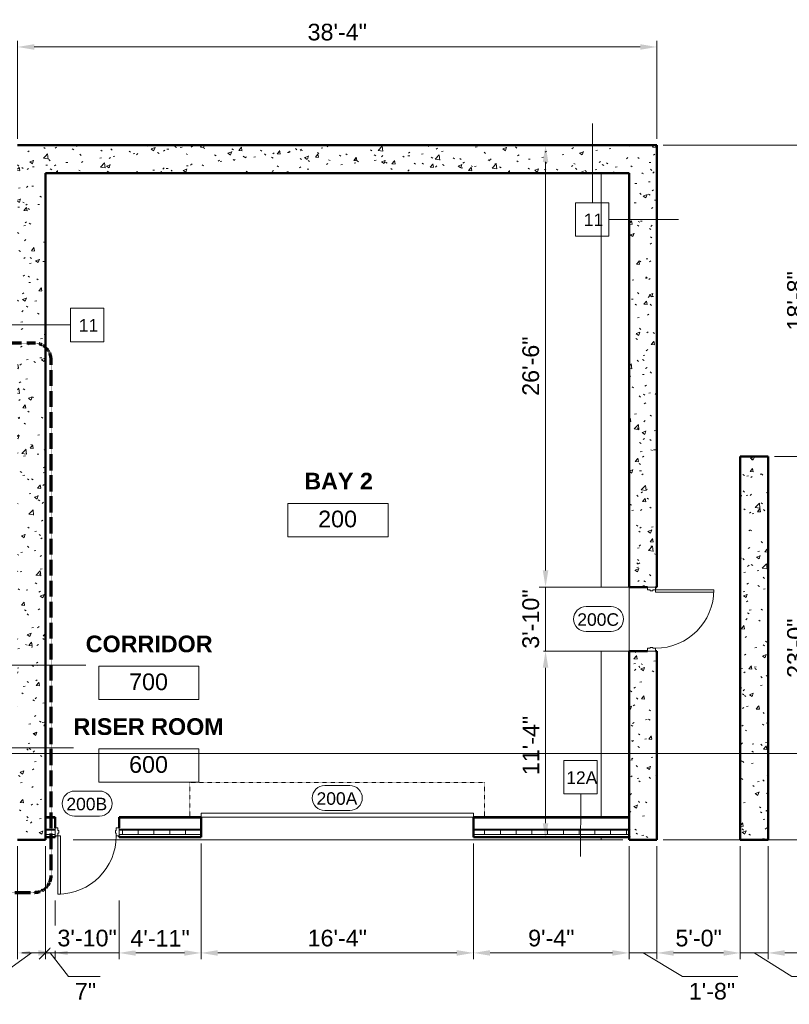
# Model space of a CAD drawing. Header units: inches. Extents: x -3505 to -389, y -427 to 2951.
# Tile 10 of 18: x -2510 to -1956, y 2149 to 2858. Entities that reach past the tile are written whole.
import ezdxf

# ---------------------------------------------------------------- set-up
doc = ezdxf.new("R2010")
doc.units = ezdxf.units.IN
doc.header["$MEASUREMENT"] = 0
doc.linetypes.add('Dash', pattern=[0.25, 0.125, -0.125])
doc.linetypes.add('Dash Dot 3_16_', pattern=[0.3125, 0.1875, -0.0625, 0, -0.0625])
for name, color, linetype, lineweight in [('A-ANNO-DIMS', 211, 'Continuous', 9), ('A-ANNO-SYMB', 150, 'Continuous', 9), ('A-AREA-IDEN', 2, 'Continuous', 9), ('A-DETL-MBND', 5, 'Continuous', 9), ('A-DOOR', 31, 'Continuous', 13), ('A-DOOR-FRAM', 31, 'Continuous', 20), ('A-DOOR-HDLN', 31, 'Dash', 13), ('A-DOOR-IDEN', 31, 'Continuous', 9), ('A-FLOR', 192, 'Continuous', 13), ('A-WALL', 113, 'Continuous', 13), ('A-WALL-IDEN', 211, 'Continuous', 9), ('A-WALL-PATT', 111, 'Continuous', 50), ('G-ANNO-SYMB', 111, 'Continuous', 9), ('L-SITE-WALL', 31, 'Continuous', 13)]:
    doc.layers.add(name, color=color, linetype=linetype, lineweight=lineweight)
doc.styles.add('Arial', font='arial.ttf', dxfattribs={"height": 7})
doc.styles.add('Arial_1', font='arial.ttf', dxfattribs={"height": 6})
doc.styles.add('Arial_B', font='arialbd.ttf', dxfattribs={"height": 0.125})
doc.dimstyles.new('Continuous_USACE', dxfattribs={"dimscale": 12, "dimtxt": 12, "dimasz": 1, "dimexe": 0.375, "dimexo": 0.375, "dimgap": 0.375, "dimtad": 4, "dimdec": 5, "dimrnd": 0.03125, "dimzin": 3, "dimdsep": 46, "dimlunit": 4, "dimtxsty": 'Arial', "dimcen": 0.09, "dimazin": 0, "dimtfac": 1, "dimtdec": 5, "dimtix": 1, "dimtmove": 1, "dimatfit": 3, "dimfxl": 1, "dimtvp": 1, "dimtfill": 1, "dimfrac": 2, "dimtolj": 1, "dimtzin": 0, "dimlwd": 20, "dimlwe": 20, "dimarcsym": 2})
doc.dimstyles.new('Continuous_USACE_1', dxfattribs={"dimscale": 12, "dimtxt": 12, "dimasz": 1, "dimexe": 0.375, "dimexo": 0.375, "dimgap": 0.375, "dimtad": 1, "dimdec": 5, "dimrnd": 0.03125, "dimzin": 3, "dimdsep": 46, "dimlunit": 4, "dimtxsty": 'Arial', "dimcen": 0.09, "dimazin": 0, "dimtfac": 1, "dimtdec": 5, "dimtix": 1, "dimtmove": 0, "dimatfit": 3, "dimfxl": 1, "dimtvp": 1, "dimtfill": 1, "dimfrac": 2, "dimtolj": 1, "dimtzin": 0, "dimlwd": 20, "dimlwe": 20, "dimarcsym": 2})
doc.dimstyles.new('Continuous_USACE_2', dxfattribs={"dimscale": 12, "dimtxt": 12, "dimasz": 0.75, "dimexe": 0.375, "dimexo": 0.375, "dimgap": 0.375, "dimtad": 4, "dimdec": 5, "dimrnd": 0.03125, "dimzin": 3, "dimdsep": 46, "dimlunit": 4, "dimtxsty": 'Arial', "dimblk2": 'OBLIQUE', "dimsah": 1, "dimcen": 0.09, "dimazin": 0, "dimtfac": 1, "dimtdec": 5, "dimtix": 1, "dimtmove": 1, "dimatfit": 3, "dimfxl": 1, "dimtvp": 1, "dimtfill": 1, "dimfrac": 2, "dimtolj": 1, "dimtzin": 0, "dimlwd": 20, "dimlwe": 20, "dimarcsym": 2})
doc.dimstyles.new('Continuous_USACE_3', dxfattribs={"dimscale": 12, "dimtxt": 12, "dimasz": 0.75, "dimexe": 0.375, "dimexo": 0.375, "dimgap": 0.375, "dimtad": 4, "dimdec": 5, "dimrnd": 0.03125, "dimzin": 3, "dimdsep": 46, "dimlunit": 4, "dimtxsty": 'Arial', "dimblk1": 'OBLIQUE', "dimsah": 1, "dimcen": 0.09, "dimazin": 0, "dimtfac": 1, "dimtdec": 5, "dimtix": 1, "dimtmove": 1, "dimatfit": 3, "dimfxl": 1, "dimtvp": 1, "dimtfill": 1, "dimfrac": 2, "dimtolj": 1, "dimtzin": 0, "dimlwd": 20, "dimlwe": 20, "dimarcsym": 2})
pattern_1 = [(50, (0, -9e-13), (27.5427, -2.40992), [2.88, -31.68]), (355, (0, -9e-13), (-5.32784, 28.88427), [2.304, -25.344]), (100.451, (2.295, -0.2), (22.21532, 26.47393), [2.448, -26.924]), (46.184, (0, 7.68), (40.98187, -6.35642), [4.32, -47.52]), (96.636, (3.415, 7.15), (35.89075, 37.4062), [3.671, -40.386]), (351.184, (0, 7.68), (35.89097, 37.4062), [3.456, -38.016]), (21, (3.84, 5.76), (22.92104, -15.46073), [2.88, -31.68]), (326, (3.84, 5.76), (9.34353, 27.84574), [2.304, -25.344]), (71.451, (5.75, 4.472), (32.26477, 12.38442), [2.448, -26.924]), (37.5, (0, -9e-13), (0.466855, 12.782707), [1.267, -23.77, 1.267, -24.461, -25.44]), (37.5, (0, -9e-13), (0.466855, 12.782707), [-50.765, 1.267, -24.173]), (7.5, (0, -9e-13), (10.10159, 15.14509), [1.267, -13.402, 1.267, -23.194, -9.696]), (7.5, (0, -9e-13), (10.10159, 15.14509), [-39.13, 1.267, -8.429]), (327.5, (-8.563, -9e-13), (20.49916, -0.86578), [1.267, -8.333, 1.267, -28.685, -39.744]), (327.5, (-8.563, -9e-13), (20.49916, -0.86578), [-39.552, 1.267, -38.477]), (317.5, (-12.403, -9e-13), (22.39478, 3.84429), [1.267, -11.213, 1.267, -18.624, -28.224]), (317.5, (-12.403, -9e-13), (22.39478, 3.84429), [-32.371, 1.267, -26.957])]

# ---------------------------------------------------------------- blocks, each defined once
blk = doc.blocks.new('Door-Overhead-Rolling - 196__ x 196__-386396-ARCHITECTURAL FLOOR PLAN')
at = {"layer": 'A-DOOR', "lineweight": 9}
for p, q in [((98, -7.1875), (-98, -7.1875)), ((-98, -7.1875), (-98, -10.1875)), ((-98, -10.1875), (98, -10.1875)), ((98, -10.1875), (98, -7.1875))]:
    blk.add_line(p, q, dxfattribs=at)
at = {"layer": 'A-DOOR-HDLN'}
for p, q in [((-106, -7.1875), (-106, -32.1875)), ((106, -7.1875), (106, -32.1875)), ((-106, -32.1875), (106, -32.1875))]:
    blk.add_line(p, q, dxfattribs=at)
blk = doc.blocks.new('Door-Passage-Single-Flush - 42_ x 84_-580516-ARCHITECTURAL FLOOR PLAN')
at = {"layer": 'A-DOOR', "lineweight": 20}
for p, q in [((21, 48.4375), (19.25, 48.4375)), ((19.25, 48.4375), (19.25, 6.4375)), ((21, 6.4375), (21, 48.4375)), ((19.25, 6.4375), (21, 6.4375))]:
    blk.add_line(p, q, dxfattribs=at)
at = {"layer": 'A-DOOR', "lineweight": 9}
blk.add_arc((21, 6.4375), 42, 90, 180, dxfattribs=at)
at = {"layer": 'A-DOOR-FRAM'}
for p, q in [((-21, 6.4375), (-23, 6.4375)), ((-23, 6.4375), (-23, 0.6875)), ((-23, 0.6875), (-21, 0.6875)), ((-21, 4.5), (-21, 6.4375)), ((-20.375, 4.5), (-21, 4.5)), ((-21, 0.6875), (-21, 2.625)), ((-21, 2.625), (-20.375, 2.625)), ((-20.375, 2.625), (-20.375, 4.5)), ((21, 4.5), (20.375, 4.5)), ((20.375, 4.5), (20.375, 2.625)), ((20.375, 2.625), (21, 2.625)), ((21, 6.4375), (21, 4.5)), ((23, 6.4375), (21, 6.4375)), ((21, 2.625), (21, 0.6875)), ((21, 0.6875), (23, 0.6875)), ((23, 0.6875), (23, 6.4375))]:
    blk.add_line(p, q, dxfattribs=at)
blk = doc.blocks.new('Door-Passage-Single-Flush - 42_ x 84_-580552-ARCHITECTURAL FLOOR PLAN')
at = {"layer": 'A-DOOR', "lineweight": 20}
for p, q in [((19.25, -9.25), (21, -9.25)), ((19.25, -51.25), (19.25, -9.25)), ((21, -9.25), (21, -51.25)), ((21, -51.25), (19.25, -51.25))]:
    blk.add_line(p, q, dxfattribs=at)
at = {"layer": 'A-DOOR', "lineweight": 9}
blk.add_arc((21, -9.25), 42, 180, 270, dxfattribs=at)
at = {"layer": 'A-DOOR-FRAM'}
for p, q in [((-23, -3.5), (-21, -3.5)), ((-23, -9.25), (-23, -3.5)), ((-21, -3.5), (-21, -5.4375)), ((-21, -5.4375), (-20.375, -5.4375)), ((-20.375, -5.4375), (-20.375, -7.3125)), ((20.375, -5.4375), (21, -5.4375)), ((20.375, -7.3125), (20.375, -5.4375)), ((21, -3.5), (23, -3.5)), ((21, -5.4375), (21, -3.5)), ((23, -3.5), (23, -9.25)), ((-21, -9.25), (-23, -9.25)), ((-21, -7.3125), (-21, -9.25)), ((-20.375, -7.3125), (-21, -7.3125)), ((21, -7.3125), (20.375, -7.3125)), ((21, -9.25), (21, -7.3125)), ((23, -9.25), (21, -9.25))]:
    blk.add_line(p, q, dxfattribs=at)
blk = doc.blocks.new('Room Tag - Room Tag-42828-ARCHITECTURAL FLOOR PLAN')
at = {"layer": 'A-AREA-IDEN'}
for p, q in [((-0.375, -0.0625), (-0.375, -0.3125)), ((-0.375, -0.0625), (0.375, -0.0625)), ((0.375, -0.0625), (0.375, -0.3125)), ((-0.375, -0.3125), (0.375, -0.3125))]:
    blk.add_line(p, q, dxfattribs=at)
blk = doc.blocks.new('_Oblique')
at = {"color": 0, "linetype": 'ByBlock', "lineweight": -2}
blk.add_line((-0.5, -0.5), (0.5, 0.5), dxfattribs=at)
blk = doc.blocks.new('*D91')
at = {"layer": 'A-ANNO-DIMS', "color": 0, "lineweight": 20, "transparency": 16777216}
for p, q in [((-2511.59, 2262.71), (-2511.59, 2181.42)), ((-2491.59, 2262.71), (-2491.59, 2181.42)), ((-2501.59, 2185.92), (-2525.43, 2168.87)), ((-2502.59, 2185.92), (-2491.59, 2185.92)), ((-2525.43, 2168.87), (-2565.2, 2168.87))]:
    blk.add_line(p, q, dxfattribs=at)
at = {"layer": 'A-ANNO-DIMS', "color": 0, "transparency": 16777216}
blk.add_solid([(-2502.59, 2187.42), (-2502.59, 2184.42), (-2511.59, 2185.92)], dxfattribs=at)
at = {"layer": 'A-ANNO-DIMS', "color": 0, "lineweight": 20, "transparency": 16777216, "xscale": 8.999999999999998, "yscale": 8.999999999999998, "zscale": 8.999999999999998}
blk.add_blockref('_Oblique', (-2491.59, 2185.92), dxfattribs=at)
at = {"layer": 'A-ANNO-DIMS', "color": 0, "lineweight": 20, "transparency": 16777216, "insert": (-2568.41, 2164.37), "char_height": 12, "width": 38.481, "attachment_point": 1, "line_spacing_factor": 0.941778, "style": 'Arial', "bg_fill": 3, "box_fill_scale": 1.25, "bg_fill_color": 256, "bg_fill_true_color": 13158600, "bg_fill_transparency": 0}
blk.add_mtext('\\A1;1\'-8"', dxfattribs=at)
blk = doc.blocks.new('*D92')
at = {"layer": 'A-ANNO-DIMS', "color": 0, "lineweight": 20, "transparency": 16777216}
for p, q in [((-2491.59, 2262.71), (-2491.59, 2181.42)), ((-2484.59, 2223.71), (-2484.59, 2181.42)), ((-2491.59, 2185.92), (-2500.59, 2185.92)), ((-2491.59, 2185.92), (-2484.59, 2185.92)), ((-2491.59, 2185.92), (-2484.59, 2185.92)), ((-2488.09, 2185.92), (-2474.86, 2168.87)), ((-2475.59, 2185.92), (-2466.59, 2185.92)), ((-2474.86, 2168.87), (-2452.16, 2168.87))]:
    blk.add_line(p, q, dxfattribs=at)
at = {"layer": 'A-ANNO-DIMS', "color": 0, "transparency": 16777216}
blk.add_solid([(-2475.59, 2187.42), (-2475.59, 2184.42), (-2484.59, 2185.92)], dxfattribs=at)
at = {"layer": 'A-ANNO-DIMS', "color": 0, "lineweight": 20, "transparency": 16777216, "xscale": 8.999999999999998, "yscale": 8.999999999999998, "zscale": 8.999999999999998}
blk.add_blockref('_Oblique', (-2491.59, 2185.92), dxfattribs=at)
at = {"layer": 'A-ANNO-DIMS', "color": 0, "lineweight": 20, "transparency": 16777216, "insert": (-2470.36, 2164.37), "char_height": 12, "width": 13.7311, "attachment_point": 1, "line_spacing_factor": 0.941778, "style": 'Arial', "bg_fill": 3, "box_fill_scale": 1.25, "bg_fill_color": 256, "bg_fill_true_color": 13158600, "bg_fill_transparency": 0}
blk.add_mtext('\\A1;7"', dxfattribs=at)
blk = doc.blocks.new('*D93')
at = {"layer": 'A-ANNO-DIMS', "color": 0, "lineweight": 20, "transparency": 16777216}
for p, q in [((-2484.59, 2223.71), (-2484.59, 2181.42)), ((-2438.59, 2223.71), (-2438.59, 2181.42)), ((-2496.59, 2185.92), (-2508.59, 2185.92)), ((-2484.59, 2185.92), (-2438.59, 2185.92)), ((-2426.59, 2185.92), (-2414.59, 2185.92))]:
    blk.add_line(p, q, dxfattribs=at)
at = {"layer": 'A-ANNO-DIMS', "color": 0, "transparency": 16777216}
for points in [[(-2496.59, 2187.92), (-2496.59, 2183.92), (-2484.59, 2185.92)], [(-2426.59, 2187.92), (-2426.59, 2183.92), (-2438.59, 2185.92)]]:
    blk.add_solid(points, dxfattribs=at)
at = {"layer": 'A-ANNO-DIMS', "color": 0, "lineweight": 20, "transparency": 16777216, "insert": (-2461.59, 2196.55), "char_height": 12, "width": 46.7875, "attachment_point": 5, "style": 'Arial', "bg_fill": 3, "box_fill_scale": 1.25, "bg_fill_color": 256, "bg_fill_true_color": 13158600, "bg_fill_transparency": 0}
blk.add_mtext('\\A1;3\'-10"', dxfattribs=at)
blk = doc.blocks.new('*D94')
at = {"layer": 'A-ANNO-DIMS', "color": 0, "lineweight": 20, "transparency": 16777216}
for p, q in [((-2379.59, 2264.71), (-2379.59, 2181.42)), ((-2438.59, 2223.71), (-2438.59, 2181.42)), ((-2426.59, 2185.92), (-2391.59, 2185.92))]:
    blk.add_line(p, q, dxfattribs=at)
at = {"layer": 'A-ANNO-DIMS', "color": 0, "transparency": 16777216}
for points in [[(-2426.59, 2187.92), (-2426.59, 2183.92), (-2438.59, 2185.92)], [(-2391.59, 2187.92), (-2391.59, 2183.92), (-2379.59, 2185.92)]]:
    blk.add_solid(points, dxfattribs=at)
at = {"layer": 'A-ANNO-DIMS', "color": 0, "lineweight": 20, "transparency": 16777216, "insert": (-2409.09, 2196.45), "char_height": 12, "width": 46.7875, "attachment_point": 5, "style": 'Arial', "bg_fill": 3, "box_fill_scale": 1.25, "bg_fill_color": 256, "bg_fill_true_color": 13158600, "bg_fill_transparency": 0}
blk.add_mtext('\\A1;4\'-11"', dxfattribs=at)
blk = doc.blocks.new('*D95')
at = {"layer": 'A-ANNO-DIMS', "color": 0, "lineweight": 20, "transparency": 16777216}
for p, q in [((-2379.59, 2264.71), (-2379.59, 2181.42)), ((-2183.59, 2264.71), (-2183.59, 2181.42)), ((-2367.59, 2185.92), (-2195.59, 2185.92))]:
    blk.add_line(p, q, dxfattribs=at)
at = {"layer": 'A-ANNO-DIMS', "color": 0, "transparency": 16777216}
for points in [[(-2367.59, 2187.92), (-2367.59, 2183.92), (-2379.59, 2185.92)], [(-2195.59, 2187.92), (-2195.59, 2183.92), (-2183.59, 2185.92)]]:
    blk.add_solid(points, dxfattribs=at)
at = {"layer": 'A-ANNO-DIMS', "color": 0, "lineweight": 20, "transparency": 16777216, "insert": (-2281.59, 2196.55), "char_height": 12, "width": 46.7875, "attachment_point": 5, "style": 'Arial', "bg_fill": 3, "box_fill_scale": 1.25, "bg_fill_color": 256, "bg_fill_true_color": 13158600, "bg_fill_transparency": 0}
blk.add_mtext('\\A1;16\'-4"', dxfattribs=at)
blk = doc.blocks.new('*D96')
at = {"layer": 'A-ANNO-DIMS', "color": 0, "lineweight": 20, "transparency": 16777216}
for p, q in [((-2183.59, 2264.71), (-2183.59, 2181.42)), ((-2071.59, 2262.71), (-2071.59, 2181.42)), ((-2171.59, 2185.92), (-2083.59, 2185.92))]:
    blk.add_line(p, q, dxfattribs=at)
at = {"layer": 'A-ANNO-DIMS', "color": 0, "transparency": 16777216}
for points in [[(-2171.59, 2187.92), (-2171.59, 2183.92), (-2183.59, 2185.92)], [(-2083.59, 2187.92), (-2083.59, 2183.92), (-2071.59, 2185.92)]]:
    blk.add_solid(points, dxfattribs=at)
at = {"layer": 'A-ANNO-DIMS', "color": 0, "lineweight": 20, "transparency": 16777216, "insert": (-2127.59, 2196.55), "char_height": 12, "width": 38.481, "attachment_point": 5, "style": 'Arial', "bg_fill": 3, "box_fill_scale": 1.25, "bg_fill_color": 256, "bg_fill_true_color": 13158600, "bg_fill_transparency": 0}
blk.add_mtext('\\A1;9\'-4"', dxfattribs=at)
blk = doc.blocks.new('*D97')
at = {"layer": 'A-ANNO-DIMS', "color": 0, "lineweight": 20, "transparency": 16777216}
for p, q in [((-2071.59, 2262.71), (-2071.59, 2181.42)), ((-2051.59, 2262.71), (-2051.59, 2181.42)), ((-2083.59, 2185.92), (-2095.59, 2185.92)), ((-2071.59, 2185.92), (-2051.59, 2185.92)), ((-2071.59, 2185.92), (-2051.59, 2185.92)), ((-2061.59, 2185.92), (-2033.18, 2168.87)), ((-2039.59, 2185.92), (-2027.59, 2185.92)), ((-2033.18, 2168.87), (-1993.41, 2168.87))]:
    blk.add_line(p, q, dxfattribs=at)
at = {"layer": 'A-ANNO-DIMS', "color": 0, "transparency": 16777216}
for points in [[(-2083.59, 2187.92), (-2083.59, 2183.92), (-2071.59, 2185.92)], [(-2039.59, 2187.92), (-2039.59, 2183.92), (-2051.59, 2185.92)]]:
    blk.add_solid(points, dxfattribs=at)
at = {"layer": 'A-ANNO-DIMS', "color": 0, "lineweight": 20, "transparency": 16777216, "insert": (-2028.68, 2164.37), "char_height": 12, "width": 38.481, "attachment_point": 1, "line_spacing_factor": 0.941778, "style": 'Arial', "bg_fill": 3, "box_fill_scale": 1.25, "bg_fill_color": 256, "bg_fill_true_color": 13158600, "bg_fill_transparency": 0}
blk.add_mtext('\\A1;1\'-8"', dxfattribs=at)
blk = doc.blocks.new('*D98')
at = {"layer": 'A-ANNO-DIMS', "color": 0, "lineweight": 20, "transparency": 16777216}
for p, q in [((-2051.59, 2262.71), (-2051.59, 2181.42)), ((-1991.59, 2262.71), (-1991.59, 2181.42)), ((-2039.59, 2185.92), (-2003.59, 2185.92))]:
    blk.add_line(p, q, dxfattribs=at)
at = {"layer": 'A-ANNO-DIMS', "color": 0, "transparency": 16777216}
for points in [[(-2039.59, 2187.92), (-2039.59, 2183.92), (-2051.59, 2185.92)], [(-2003.59, 2187.92), (-2003.59, 2183.92), (-1991.59, 2185.92)]]:
    blk.add_solid(points, dxfattribs=at)
at = {"layer": 'A-ANNO-DIMS', "color": 0, "lineweight": 20, "transparency": 16777216, "insert": (-2021.59, 2196.55), "char_height": 12, "width": 38.481, "attachment_point": 5, "style": 'Arial', "bg_fill": 3, "box_fill_scale": 1.25, "bg_fill_color": 256, "bg_fill_true_color": 13158600, "bg_fill_transparency": 0}
blk.add_mtext('\\A1;5\'-0"', dxfattribs=at)
blk = doc.blocks.new('*D99')
at = {"layer": 'A-ANNO-DIMS', "color": 0, "lineweight": 20, "transparency": 16777216}
for p, q in [((-1991.59, 2262.71), (-1991.59, 2181.42)), ((-1971.59, 2262.71), (-1971.59, 2181.42)), ((-2003.59, 2185.92), (-2015.59, 2185.92)), ((-1991.59, 2185.92), (-1971.59, 2185.92)), ((-1991.59, 2185.92), (-1971.59, 2185.92)), ((-1981.59, 2185.92), (-1954.53, 2168.87)), ((-1959.59, 2185.92), (-1947.59, 2185.92)), ((-1954.53, 2168.87), (-1914.76, 2168.87))]:
    blk.add_line(p, q, dxfattribs=at)
at = {"layer": 'A-ANNO-DIMS', "color": 0, "transparency": 16777216}
for points in [[(-2003.59, 2187.92), (-2003.59, 2183.92), (-1991.59, 2185.92)], [(-1959.59, 2187.92), (-1959.59, 2183.92), (-1971.59, 2185.92)]]:
    blk.add_solid(points, dxfattribs=at)
at = {"layer": 'A-ANNO-DIMS', "color": 0, "lineweight": 20, "transparency": 16777216, "insert": (-1950.03, 2164.37), "char_height": 12, "width": 38.481, "attachment_point": 1, "line_spacing_factor": 0.941778, "style": 'Arial', "bg_fill": 3, "box_fill_scale": 1.25, "bg_fill_color": 256, "bg_fill_true_color": 13158600, "bg_fill_transparency": 0}
blk.add_mtext('\\A1;1\'-8"', dxfattribs=at)
blk = doc.blocks.new('*D107')
at = {"layer": 'A-ANNO-DIMS', "color": 0, "lineweight": 20, "transparency": 16777216}
for p, q in [((-2511.59, 2771.71), (-2511.59, 2842.42)), ((-2051.59, 2771.71), (-2051.59, 2842.42)), ((-2499.59, 2837.92), (-2063.59, 2837.92))]:
    blk.add_line(p, q, dxfattribs=at)
at = {"layer": 'A-ANNO-DIMS', "color": 0, "transparency": 16777216}
for points in [[(-2499.59, 2839.92), (-2499.59, 2835.92), (-2511.59, 2837.92)], [(-2063.59, 2839.92), (-2063.59, 2835.92), (-2051.59, 2837.92)]]:
    blk.add_solid(points, dxfattribs=at)
at = {"layer": 'A-ANNO-DIMS', "color": 0, "lineweight": 20, "transparency": 16777216, "insert": (-2281.59, 2848.55), "char_height": 12, "width": 46.7875, "attachment_point": 5, "style": 'Arial', "bg_fill": 3, "box_fill_scale": 1.25, "bg_fill_color": 256, "bg_fill_true_color": 13158600, "bg_fill_transparency": 0}
blk.add_mtext('\\A1;38\'-4"', dxfattribs=at)
blk = doc.blocks.new('*D112')
at = {"layer": 'A-ANNO-DIMS', "color": 0, "lineweight": 20, "transparency": 16777216}
for p, q in [((-2076.59, 2403.21), (-2136.22, 2403.21)), ((-2131.72, 2279.21), (-2131.72, 2391.21)), ((-2076.09, 2267.21), (-2136.22, 2267.21))]:
    blk.add_line(p, q, dxfattribs=at)
at = {"layer": 'A-ANNO-DIMS', "color": 0, "transparency": 16777216}
for points in [[(-2133.72, 2391.21), (-2129.72, 2391.21), (-2131.72, 2403.21)], [(-2133.72, 2279.21), (-2129.72, 2279.21), (-2131.72, 2267.21)]]:
    blk.add_solid(points, dxfattribs=at)
at = {"layer": 'A-ANNO-DIMS', "color": 0, "lineweight": 20, "transparency": 16777216, "insert": (-2142.25, 2335.21), "char_height": 12, "width": 46.7875, "attachment_point": 5, "rotation": 90, "style": 'Arial', "bg_fill": 3, "box_fill_scale": 1.25, "bg_fill_color": 256, "bg_fill_true_color": 13158600, "bg_fill_transparency": 0}
blk.add_mtext('\\A1;11\'-4"', dxfattribs=at)
blk = doc.blocks.new('*D113')
at = {"layer": 'A-ANNO-DIMS', "color": 0, "lineweight": 20, "transparency": 16777216}
for p, q in [((-2131.72, 2461.21), (-2131.72, 2473.21)), ((-2076.59, 2449.21), (-2136.22, 2449.21)), ((-2131.72, 2403.21), (-2131.72, 2449.21)), ((-2076.59, 2403.21), (-2136.22, 2403.21)), ((-2131.72, 2391.21), (-2131.72, 2379.21))]:
    blk.add_line(p, q, dxfattribs=at)
at = {"layer": 'A-ANNO-DIMS', "color": 0, "transparency": 16777216}
for points in [[(-2133.72, 2461.21), (-2129.72, 2461.21), (-2131.72, 2449.21)], [(-2133.72, 2391.21), (-2129.72, 2391.21), (-2131.72, 2403.21)]]:
    blk.add_solid(points, dxfattribs=at)
at = {"layer": 'A-ANNO-DIMS', "color": 0, "lineweight": 20, "transparency": 16777216, "insert": (-2142.35, 2426.21), "char_height": 12, "width": 46.7875, "attachment_point": 5, "rotation": 90, "style": 'Arial', "bg_fill": 3, "box_fill_scale": 1.25, "bg_fill_color": 256, "bg_fill_true_color": 13158600, "bg_fill_transparency": 0}
blk.add_mtext('\\A1;3\'-10"', dxfattribs=at)
blk = doc.blocks.new('*D114')
at = {"layer": 'A-ANNO-DIMS', "color": 0, "lineweight": 20, "transparency": 16777216}
for p, q in [((-2135.71, 2767.21), (-2127.22, 2767.21)), ((-2131.72, 2461.21), (-2131.72, 2755.21)), ((-2076.59, 2449.21), (-2136.22, 2449.21))]:
    blk.add_line(p, q, dxfattribs=at)
at = {"layer": 'A-ANNO-DIMS', "color": 0, "transparency": 16777216}
for points in [[(-2133.72, 2755.21), (-2129.72, 2755.21), (-2131.72, 2767.21)], [(-2133.72, 2461.21), (-2129.72, 2461.21), (-2131.72, 2449.21)]]:
    blk.add_solid(points, dxfattribs=at)
at = {"layer": 'A-ANNO-DIMS', "color": 0, "lineweight": 20, "transparency": 16777216, "insert": (-2142.35, 2608.21), "char_height": 12, "width": 46.7875, "attachment_point": 5, "rotation": 90, "style": 'Arial', "bg_fill": 3, "box_fill_scale": 1.25, "bg_fill_color": 256, "bg_fill_true_color": 13158600, "bg_fill_transparency": 0}
blk.add_mtext('\\A1;26\'-6"', dxfattribs=at)
blk = doc.blocks.new('*D115')
at = {"layer": 'A-ANNO-DIMS', "color": 0, "lineweight": 20, "transparency": 16777216}
for p, q in [((-2047.09, 2767.21), (-1907.45, 2767.21)), ((-1911.95, 2279.21), (-1911.95, 2755.21)), ((-2047.09, 2267.21), (-1907.45, 2267.21))]:
    blk.add_line(p, q, dxfattribs=at)
at = {"layer": 'A-ANNO-DIMS', "color": 0, "transparency": 16777216}
for points in [[(-1913.95, 2755.21), (-1909.95, 2755.21), (-1911.95, 2767.21)], [(-1913.95, 2279.21), (-1909.95, 2279.21), (-1911.95, 2267.21)]]:
    blk.add_solid(points, dxfattribs=at)
at = {"layer": 'A-ANNO-DIMS', "color": 0, "lineweight": 20, "transparency": 16777216, "insert": (-1922.58, 2517.21), "char_height": 12, "width": 46.7875, "attachment_point": 5, "rotation": 90, "style": 'Arial', "bg_fill": 3, "box_fill_scale": 1.25, "bg_fill_color": 256, "bg_fill_true_color": 13158600, "bg_fill_transparency": 0}
blk.add_mtext('\\A1;41\'-8"', dxfattribs=at)
blk = doc.blocks.new('Door Tag - Door Tag-4658-ARCHITECTURAL FLOOR PLAN')
at = {"layer": 'A-DOOR-IDEN'}
for p, q in [((-0.09375, 0.09375), (0.09375, 0.09375)), ((-0.09375, -0.09375), (0.09375, -0.09375))]:
    blk.add_line(p, q, dxfattribs=at)
for centre, start, end in [((-0.09375, 0), 90, 270), ((0.09375, 0), 270, 90)]:
    blk.add_arc(centre, 0.09375, start, end, dxfattribs=at)
blk = doc.blocks.new('*D118')
at = {"layer": 'A-ANNO-DIMS', "color": 0, "lineweight": 20, "transparency": 16777216}
for p, q in [((-1967.09, 2543.21), (-1936.7, 2543.21)), ((-1941.2, 2279.21), (-1941.2, 2531.21)), ((-1967.09, 2267.21), (-1936.7, 2267.21))]:
    blk.add_line(p, q, dxfattribs=at)
at = {"layer": 'A-ANNO-DIMS', "color": 0, "transparency": 16777216}
for points in [[(-1943.2, 2531.21), (-1939.2, 2531.21), (-1941.2, 2543.21)], [(-1943.2, 2279.21), (-1939.2, 2279.21), (-1941.2, 2267.21)]]:
    blk.add_solid(points, dxfattribs=at)
at = {"layer": 'A-ANNO-DIMS', "color": 0, "lineweight": 20, "transparency": 16777216, "insert": (-1951.83, 2405.21), "char_height": 12, "width": 46.7875, "attachment_point": 5, "rotation": 90, "style": 'Arial', "bg_fill": 3, "box_fill_scale": 1.25, "bg_fill_color": 256, "bg_fill_true_color": 13158600, "bg_fill_transparency": 0}
blk.add_mtext('\\A1;23\'-0"', dxfattribs=at)
blk = doc.blocks.new('*D119')
at = {"layer": 'A-ANNO-DIMS', "color": 0, "lineweight": 20, "transparency": 16777216}
for p, q in [((-2047.09, 2767.21), (-1936.7, 2767.21)), ((-1941.2, 2555.21), (-1941.2, 2755.21)), ((-1967.09, 2543.21), (-1936.7, 2543.21))]:
    blk.add_line(p, q, dxfattribs=at)
at = {"layer": 'A-ANNO-DIMS', "color": 0, "transparency": 16777216}
for points in [[(-1943.2, 2755.21), (-1939.2, 2755.21), (-1941.2, 2767.21)], [(-1943.2, 2555.21), (-1939.2, 2555.21), (-1941.2, 2543.21)]]:
    blk.add_solid(points, dxfattribs=at)
at = {"layer": 'A-ANNO-DIMS', "color": 0, "lineweight": 20, "transparency": 16777216, "insert": (-1951.82, 2655.21), "char_height": 12, "width": 46.7875, "attachment_point": 5, "rotation": 90, "style": 'Arial', "bg_fill": 3, "box_fill_scale": 1.25, "bg_fill_color": 256, "bg_fill_true_color": 13158600, "bg_fill_transparency": 0}
blk.add_mtext('\\A1;18\'-8"', dxfattribs=at)
blk = doc.blocks.new('Wall Tag - Square_NCS - 1_2_-403452-ARCHITECTURAL FLOOR PLAN')
at = {"layer": 'A-WALL-IDEN'}
for p, q in [((0.1133, 0.125), (-0.1367, 0.125)), ((-0.1367, 0.125), (-0.1367, -0.125)), ((0.1133, -0.125), (0.1133, 0.125)), ((-0.1367, -0.125), (0.1133, -0.125))]:
    blk.add_line(p, q, dxfattribs=at)

msp = doc.modelspace()

# ---------------------------------------------------------------- hatches: boundary and pattern name
at = {"layer": 'A-WALL-PATT', "lineweight": 9}
h = msp.add_hatch(dxfattribs=at)
h.set_pattern_fill('FP1_1', color=256, style=0, pattern_type=2)
h.set_pattern_definition(pattern_1)
h.paths.add_polyline_path([(-2511.592605, 2267.21331), (-2491.592605, 2267.21331), (-2491.592605, 2767.21331), (-2511.592605, 2767.21331), (-2511.592605, 2289.58436)])
h = msp.add_hatch(dxfattribs=at)
h.set_pattern_fill('FP1_1', color=256, style=0, pattern_type=2)
h.set_pattern_definition(pattern_1)
h.paths.add_polyline_path([(-2071.592605, 2747.21331), (-2051.592605, 2747.21331), (-2051.592605, 2767.21331), (-2491.592605, 2767.21331), (-2491.592605, 2747.21331), (-2344.260357, 2747.21331)])
h = msp.add_hatch(dxfattribs=at)
h.set_pattern_fill('FP1_1', color=256, style=0, pattern_type=2)
h.set_pattern_definition(pattern_1)
h.paths.add_polyline_path([(-2051.592605, 2267.21331), (-2051.592605, 2403.21331), (-2071.592605, 2403.21331), (-2071.592605, 2267.21331), (-2052.592605, 2267.21331)])
h.paths.add_polyline_path([(-2056.405105, 2449.21331), (-2051.592605, 2449.21331), (-2051.592605, 2747.21331), (-2071.592605, 2747.21331), (-2071.592605, 2449.21331), (-2058.342605, 2449.21331)])
h = msp.add_hatch(dxfattribs=at)
h.set_pattern_fill('FP1_1', color=256, style=0, pattern_type=2)
h.set_pattern_definition(pattern_1)
h.paths.add_polyline_path([(-1971.592605, 2267.21331), (-1971.592605, 2543.21331), (-1991.592605, 2543.21331), (-1991.592605, 2267.21331)])
h = msp.add_hatch(dxfattribs=at)
h.set_pattern_fill('FP1_3', color=256, style=0, pattern_type=2)
h.set_pattern_definition([(0, (0, -9e-13), (0, 11.331), []), (90, (0, -9e-13), (-11.331, 7e-16), [])])
h.paths.add_polyline_path([(-2438.592605, 2271.21331), (-2379.592605, 2271.21331), (-2379.592605, 2274.21331), (-2438.592605, 2274.21331), (-2438.592605, 2272.15081)])
h.paths.add_polyline_path([(-2491.592605, 2271.21331), (-2484.592605, 2271.21331), (-2484.592605, 2274.21331), (-2491.592605, 2274.21331), (-2491.592605, 2272.15081)])
h.paths.add_polyline_path([(-2071.592605, 2271.21331), (-2071.592605, 2274.21331), (-2183.592605, 2274.21331), (-2183.592605, 2271.21331)])

# ---------------------------------------------------------------- linework, layer by layer
at = {"layer": 'A-ANNO-SYMB', "linetype": 'Dash Dot 3_16_', "lineweight": 70}
msp.add_line((-2499.470484, 2624.785222), (-2832.483295, 2624.785222), dxfattribs=at)
msp.add_arc((-2499.470484, 2612.785222), 12, 0, 90, dxfattribs=at)
at = {"layer": 'A-AREA-IDEN'}
for p, q in [((-2651.904869, 2393.02559), (-2462.599602, 2393.02559)), ((-2559.304636, 2333.540752), (-2471.349208, 2333.540752))]:
    msp.add_line(p, q, dxfattribs=at)
at = {"layer": 'A-DETL-MBND'}
msp.add_line((-2097.974001, 2725.850362), (-2097.974001, 2782.850362), dxfattribs=at)
at = {"layer": 'A-FLOR'}
for p, q in [((-2091.592605, 2449.21331), (-2091.592605, 2747.21331)), ((-2071.592605, 2449.21331), (-2091.592605, 2449.21331)), ((-2071.592605, 2403.21331), (-2071.592605, 2449.21331)), ((-2091.592605, 2283.58831), (-2091.592605, 2403.21331)), ((-2091.592605, 2403.21331), (-2071.592605, 2403.21331)), ((-2091.592605, 2267.21331), (-2091.592605, 2269.21331)), ((-2471.592605, 2267.21331), (-2091.592605, 2267.21331))]:
    msp.add_line(p, q, dxfattribs=at)
at = {"layer": 'A-WALL', "lineweight": 50}
for p, q in [((-2484.592605, 2283.58831), (-2491.592605, 2283.58831)), ((-2484.592605, 2275.96331), (-2484.592605, 2283.58831)), ((-2379.592605, 2283.58831), (-2438.592605, 2283.58831)), ((-2438.592605, 2283.58831), (-2438.592605, 2275.96331)), ((-2379.592605, 2269.21331), (-2379.592605, 2283.58831)), ((-2071.592605, 2283.58831), (-2183.592605, 2283.58831)), ((-2183.592605, 2283.58831), (-2183.592605, 2269.21331)), ((-2491.592605, 2269.21331), (-2484.592605, 2269.21331)), ((-2484.592605, 2269.21331), (-2484.592605, 2270.21331)), ((-2438.592605, 2270.21331), (-2438.592605, 2269.21331)), ((-2438.592605, 2269.21331), (-2379.592605, 2269.21331)), ((-2183.592605, 2269.21331), (-2071.592605, 2269.21331))]:
    msp.add_line(p, q, dxfattribs=at)
at = {"layer": 'A-WALL'}
for p, q in [((-2491.592605, 2282.96331), (-2484.592605, 2282.96331)), ((-2438.592605, 2282.96331), (-2379.592605, 2282.96331)), ((-2183.592605, 2282.96331), (-2071.592605, 2282.96331)), ((-2491.592605, 2274.96331), (-2484.592605, 2274.96331)), ((-2438.592605, 2274.96331), (-2379.592605, 2274.96331)), ((-2183.592605, 2274.96331), (-2071.592605, 2274.96331)), ((-2491.592605, 2274.21331), (-2484.592605, 2274.21331)), ((-2491.592605, 2271.21331), (-2484.592605, 2271.21331)), ((-2438.592605, 2274.21331), (-2379.592605, 2274.21331)), ((-2438.592605, 2271.21331), (-2379.592605, 2271.21331)), ((-2183.592605, 2274.21331), (-2071.592605, 2274.21331)), ((-2183.592605, 2271.21331), (-2071.592605, 2271.21331))]:
    msp.add_line(p, q, dxfattribs=at)
at = {"layer": 'A-WALL-IDEN'}
msp.add_line((-2529.734922, 2637.834777), (-2473.546799, 2637.834777), dxfattribs=at)
at = {"layer": 'L-SITE-WALL', "lineweight": 50}
for p, q in [((-2051.592605, 2767.21331), (-2511.592605, 2767.21331)), ((-2051.592605, 2449.21331), (-2051.592605, 2767.21331)), ((-2491.592605, 2267.21331), (-2491.592605, 2747.21331)), ((-2491.592605, 2747.21331), (-2071.592605, 2747.21331)), ((-2071.592605, 2747.21331), (-2071.592605, 2449.21331)), ((-1971.592605, 2543.21331), (-1991.592605, 2543.21331)), ((-1991.592605, 2543.21331), (-1991.592605, 2267.21331)), ((-1971.592605, 2267.21331), (-1971.592605, 2543.21331)), ((-2071.592605, 2449.21331), (-2058.342605, 2449.21331)), ((-2052.592605, 2449.21331), (-2051.592605, 2449.21331)), ((-2058.342605, 2403.21331), (-2071.592605, 2403.21331)), ((-2071.592605, 2403.21331), (-2071.592605, 2267.21331)), ((-2051.592605, 2403.21331), (-2052.592605, 2403.21331)), ((-2051.592605, 2267.21331), (-2051.592605, 2403.21331)), ((-2511.592605, 2267.21331), (-2491.592605, 2267.21331)), ((-2071.592605, 2267.21331), (-2051.592605, 2267.21331)), ((-1991.592605, 2267.21331), (-1971.592605, 2267.21331))]:
    msp.add_line(p, q, dxfattribs=at)

# ---------------------------------------------------------------- block references
at = {"layer": 'A-AREA-IDEN', "xscale": 95.99999999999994, "yscale": 95.99999999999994, "zscale": 95.99999999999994}
for p in [(-2281.07068, 2515.40256), (-2417.104798, 2398.238353), (-2417.104798, 2338.753516)]:
    msp.add_blockref('Room Tag - Room Tag-42828-ARCHITECTURAL FLOOR PLAN', p, dxfattribs=at)
at = {"layer": 'A-DOOR'}
for name, p, rotation in [('Door-Passage-Single-Flush - 42_ x 84_-580552-ARCHITECTURAL FLOOR PLAN', (-2061.842605, 2426.21331), 89.99999999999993), ('Door-Overhead-Rolling - 196__ x 196__-386396-ARCHITECTURAL FLOOR PLAN', (-2281.592605, 2276.40081), 180), ('Door-Passage-Single-Flush - 42_ x 84_-580516-ARCHITECTURAL FLOOR PLAN', (-2461.592605, 2276.65081), 180)]:
    msp.add_blockref(name, p, dxfattribs=dict(at, rotation=rotation))
at = {"layer": 'A-DOOR-IDEN', "xscale": 95.99999999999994, "yscale": 95.99999999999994, "zscale": 95.99999999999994}
for p in [(-2281.592605, 2297.40081), (-2461.592605, 2293.438772)]:
    msp.add_blockref('Door Tag - Door Tag-4658-ARCHITECTURAL FLOOR PLAN', p, dxfattribs=at)
at = {"layer": 'A-WALL-IDEN', "xscale": 95.99999999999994, "yscale": 95.99999999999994, "zscale": 95.99999999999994}
msp.add_blockref('Wall Tag - Square_NCS - 1_2_-403452-ARCHITECTURAL FLOOR PLAN', (-2460.421799, 2637.834777), dxfattribs=at)

# ---------------------------------------------------------------- texts
at = {"layer": 'A-AREA-IDEN', "char_height": 12, "attachment_point": 1}
for s, insert, width, style in [('BAY 2', (-2305.305641, 2531.477033), 58.479, 'Arial_B'), ('200', (-2295.349153, 2504.226457), 33.633, 'Arial_1'), ('CORRIDOR', (-2462.599602, 2414.312826), 109.989, 'Arial_B'), ('700', (-2431.383271, 2387.06225), 33.633, 'Arial_1'), ('RISER ROOM', (-2471.349208, 2354.827989), 131.199, 'Arial_B'), ('600', (-2431.383271, 2327.577413), 33.633, 'Arial_1')]:
    msp.add_mtext(s, dxfattribs=dict(at, insert=insert, width=width, style=style))
at = {"layer": 'A-DOOR-IDEN', "char_height": 9, "width": 35.754, "attachment_point": 1, "style": 'Arial'}
for s, insert in [('200B', (-2476.506368, 2297.582672)), ('200A', (-2296.506368, 2301.54471))]:
    msp.add_mtext(s, dxfattribs=dict(at, insert=insert))
at = {"layer": 'A-WALL-IDEN', "insert": (-2467.575072, 2642.081707), "char_height": 9, "width": 16.968, "attachment_point": 1, "style": 'Arial'}
msp.add_mtext('11', dxfattribs=at)

# ---------------------------------------------------------------- next in the draw order: dimensions: what is measured, and where the dimension line sits
at = {"layer": 'A-ANNO-DIMS', "lineweight": 20}
dim = msp.add_linear_dim(base=(-2051.592605, 2837.923706), p1=(-2511.592605, 2767.21331), p2=(-2051.592605, 2767.21331), dimstyle='Continuous_USACE_1', override={"dimpost": '<>', "dimfxl": 460}, dxfattribs=at)
dim.commit()
dim.dimension.update_dxf_attribs({"geometry": '*D107', "text_midpoint": (-2281.592605, 2848.554674)})
dim = msp.add_linear_dim(base=(-2491.592605, 2185.920604), p1=(-2511.592605, 2267.21331), p2=(-2491.592605, 2267.21331), dimstyle='Continuous_USACE_2', override={"dimpost": '<>', "dimfxl": 20}, dxfattribs=at)
dim.commit()
dim.dimension.update_dxf_attribs({"geometry": '*D91', "text_midpoint": (-2529.932649, 2168.874055), "dimtype": 160})

# ---------------------------------------------------------------- next in the draw order: dimensions: what is measured, and where the dimension line sits
dim = msp.add_linear_dim(base=(-2484.592605, 2185.920604), p1=(-2491.592605, 2267.21331), p2=(-2484.592605, 2228.21331), dimstyle='Continuous_USACE_3', override={"dimpost": '<>', "dimfxl": 39.623226}, dxfattribs=at)
dim.commit()
dim.dimension.update_dxf_attribs({"geometry": '*D92', "text_midpoint": (-2470.357594, 2168.874055), "dimtype": 160})

# ---------------------------------------------------------------- next in the draw order: linework, layer by layer
at = {"layer": 'A-ANNO-SYMB', "linetype": 'Dash Dot 3_16_', "lineweight": 70}
msp.add_line((-2487.470484, 2241.52651), (-2487.470484, 2612.785222), dxfattribs=at)

# ---------------------------------------------------------------- next in the draw order: dimensions: what is measured, and where the dimension line sits
at = {"layer": 'A-ANNO-DIMS', "lineweight": 20}
dim = msp.add_linear_dim(base=(-2438.592605, 2185.920604), p1=(-2484.592605, 2228.21331), p2=(-2438.592605, 2228.21331), dimstyle='Continuous_USACE_1', override={"dimpost": '<>', "dimfxl": 46}, dxfattribs=at)
dim.commit()
dim.dimension.update_dxf_attribs({"geometry": '*D93', "text_midpoint": (-2461.592605, 2196.551572)})

# ---------------------------------------------------------------- next in the draw order: linework, layer by layer
at = {"layer": 'A-ANNO-SYMB', "linetype": 'Dash Dot 3_16_', "lineweight": 70}
msp.add_line((-2832.483295, 2229.52651), (-2499.470484, 2229.52651), dxfattribs=at)
msp.add_arc((-2499.470484, 2241.52651), 12, 270, 0, dxfattribs=at)

# ---------------------------------------------------------------- next in the draw order: dimensions: what is measured, and where the dimension line sits
at = {"layer": 'A-ANNO-DIMS', "lineweight": 20}
dim = msp.add_linear_dim(base=(-2379.592605, 2185.920604), p1=(-2438.592605, 2228.21331), p2=(-2379.592605, 2269.21331), dimstyle='Continuous_USACE_1', override={"dimpost": '<>', "dimfxl": 71.84706}, dxfattribs=at)
dim.commit()
dim.dimension.update_dxf_attribs({"geometry": '*D94', "text_midpoint": (-2409.092605, 2196.44516)})

# ---------------------------------------------------------------- next in the draw order: dimensions: what is measured, and where the dimension line sits
dim = msp.add_linear_dim(base=(-2183.592605, 2185.920604), p1=(-2379.592605, 2269.21331), p2=(-2183.592605, 2269.21331), dimstyle='Continuous_USACE_1', override={"dimpost": '<>', "dimfxl": 196}, dxfattribs=at)
dim.commit()
dim.dimension.update_dxf_attribs({"geometry": '*D95', "text_midpoint": (-2281.592605, 2196.54748)})

# ---------------------------------------------------------------- next in the draw order: dimensions: what is measured, and where the dimension line sits
dim = msp.add_linear_dim(base=(-2071.592605, 2185.920604), p1=(-2183.592605, 2269.21331), p2=(-2071.592605, 2267.21331), dimstyle='Continuous_USACE_1', override={"dimpost": '<>', "dimfxl": 112.017856}, dxfattribs=at)
dim.commit()
dim.dimension.update_dxf_attribs({"geometry": '*D96', "text_midpoint": (-2127.592605, 2196.54748)})

# ---------------------------------------------------------------- next in the draw order: dimensions: what is measured, and where the dimension line sits
dim = msp.add_linear_dim(base=(-2051.592605, 2185.920604), p1=(-2071.592605, 2267.21331), p2=(-2051.592605, 2267.21331), dimstyle='Continuous_USACE', override={"dimpost": '<>', "dimfxl": 20}, dxfattribs=at)
dim.commit()
dim.dimension.update_dxf_attribs({"geometry": '*D97', "text_midpoint": (-2028.681406, 2168.874055), "dimtype": 160})

# ---------------------------------------------------------------- next in the draw order: dimensions: what is measured, and where the dimension line sits
dim = msp.add_linear_dim(base=(-2131.723452, 2403.21331), p1=(-2071.592605, 2267.21331), p2=(-2072.092605, 2403.21331), angle=90, dimstyle='Continuous_USACE_1', override={"dimpost": '<>', "dimfxl": 136.000919}, dxfattribs=at)
dim.commit()
dim.dimension.update_dxf_attribs({"geometry": '*D112', "text_midpoint": (-2142.248009, 2335.21331)})
dim = msp.add_linear_dim(base=(-1991.592605, 2185.920604), p1=(-2051.592605, 2267.21331), p2=(-1991.592605, 2267.21331), dimstyle='Continuous_USACE_1', override={"dimpost": '<>', "dimfxl": 60}, dxfattribs=at)
dim.commit()
dim.dimension.update_dxf_attribs({"geometry": '*D98', "text_midpoint": (-2021.592605, 2196.54748)})

# ---------------------------------------------------------------- next in the draw order: linework, layer by layer
at = {"layer": 'A-WALL-IDEN'}
msp.add_line((-2106.560134, 2255.285201), (-2106.323876, 2300.33831), dxfattribs=at)

# ---------------------------------------------------------------- next in the draw order: block references
at = {"layer": 'A-WALL-IDEN', "xscale": 95.99999999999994, "yscale": 95.99999999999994, "zscale": 95.99999999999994}
msp.add_blockref('Wall Tag - Square_NCS - 1_2_-403452-ARCHITECTURAL FLOOR PLAN', (-2105.435134, 2312.33831), dxfattribs=at)

# ---------------------------------------------------------------- next in the draw order: texts
at = {"layer": 'A-WALL-IDEN', "insert": (-2116.840374, 2316.58524), "char_height": 9, "width": 27.27, "attachment_point": 1, "style": 'Arial'}
msp.add_mtext('12A', dxfattribs=at)

# ---------------------------------------------------------------- next in the draw order: dimensions: what is measured, and where the dimension line sits
at = {"layer": 'A-ANNO-DIMS', "lineweight": 20}
dim = msp.add_linear_dim(base=(-2131.723452, 2449.21331), p1=(-2072.092605, 2403.21331), p2=(-2072.092605, 2449.21331), angle=90, dimstyle='Continuous_USACE_1', override={"dimpost": '<>', "dimfxl": 46}, dxfattribs=at)
dim.commit()
dim.dimension.update_dxf_attribs({"geometry": '*D113', "text_midpoint": (-2142.354421, 2426.21331)})
dim = msp.add_linear_dim(base=(-1971.592605, 2185.920604), p1=(-1991.592605, 2267.21331), p2=(-1971.592605, 2267.21331), dimstyle='Continuous_USACE', override={"dimpost": '<>', "dimfxl": 20}, dxfattribs=at)
dim.commit()
dim.dimension.update_dxf_attribs({"geometry": '*D99', "text_midpoint": (-1950.032461, 2168.874055), "dimtype": 160})

# ---------------------------------------------------------------- next in the draw order: block references
at = {"layer": 'A-DOOR-IDEN', "xscale": 95.99999999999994, "yscale": 95.99999999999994, "zscale": 95.99999999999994}
msp.add_blockref('Door Tag - Door Tag-4658-ARCHITECTURAL FLOOR PLAN', (-2093.592605, 2426.21331), dxfattribs=at)

# ---------------------------------------------------------------- next in the draw order: texts
at = {"layer": 'A-DOOR-IDEN', "insert": (-2108.884321, 2430.35721), "char_height": 9, "width": 36.663, "attachment_point": 1, "style": 'Arial'}
msp.add_mtext('200C', dxfattribs=at)

# ---------------------------------------------------------------- next in the draw order: dimensions: what is measured, and where the dimension line sits
at = {"layer": 'A-ANNO-DIMS', "lineweight": 20}
for base, p1, p2, override, picture, middle in [((-2131.723452, 2767.21331), (-2072.092605, 2449.21331), (-2140.208734, 2767.21331), {"dimpost": '<>', "dimfxl": 325.213479}, '*D114', (-2142.350328, 2608.21331)), ((-1911.949703, 2767.21331), (-2051.592605, 2267.21331), (-2051.592605, 2767.21331), {"dimpost": '<>', "dimfxl": 500}, '*D115', (-1922.576579, 2517.21331))]:
    dim = msp.add_linear_dim(base=base, p1=p1, p2=p2, angle=90, dimstyle='Continuous_USACE_1', override=override, dxfattribs=at)
    dim.commit()
    dim.dimension.update_dxf_attribs({"geometry": picture, "text_midpoint": middle})

# ---------------------------------------------------------------- next in the draw order: block references
at = {"layer": 'A-WALL-IDEN', "xscale": 95.99999999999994, "yscale": 95.99999999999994, "zscale": 95.99999999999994}
msp.add_blockref('Wall Tag - Square_NCS - 1_2_-403452-ARCHITECTURAL FLOOR PLAN', (-2097.046952, 2713.780971), dxfattribs=at)

# ---------------------------------------------------------------- next in the draw order: texts
at = {"layer": 'A-WALL-IDEN', "insert": (-2104.200224, 2718.027901), "char_height": 9, "width": 16.968, "attachment_point": 1, "style": 'Arial'}
msp.add_mtext('11', dxfattribs=at)

# ---------------------------------------------------------------- next in the draw order: dimensions: what is measured, and where the dimension line sits
at = {"layer": 'A-ANNO-DIMS', "lineweight": 20}
dim = msp.add_linear_dim(base=(-1941.195689, 2543.21331), p1=(-1971.592605, 2267.21331), p2=(-1971.592605, 2543.21331), angle=90, dimstyle='Continuous_USACE_1', override={"dimpost": '<>', "dimfxl": 276}, dxfattribs=at)
dim.commit()
dim.dimension.update_dxf_attribs({"geometry": '*D118', "text_midpoint": (-1951.826657, 2405.21331)})

# ---------------------------------------------------------------- next in the draw order: linework, layer by layer
at = {"layer": 'G-ANNO-SYMB'}
msp.add_line((-3447.167491, 2329.519136), (-1882.818322, 2329.519136), dxfattribs=at)

# ---------------------------------------------------------------- next in the draw order: dimensions: what is measured, and where the dimension line sits
at = {"layer": 'A-ANNO-DIMS', "lineweight": 20}
dim = msp.add_linear_dim(base=(-1941.195689, 2767.21331), p1=(-1971.592605, 2543.21331), p2=(-2051.592605, 2767.21331), angle=90, dimstyle='Continuous_USACE_1', override={"dimpost": '<>', "dimfxl": 237.8571}, dxfattribs=at)
dim.commit()
dim.dimension.update_dxf_attribs({"geometry": '*D119', "text_midpoint": (-1951.822564, 2655.21331)})

# ---------------------------------------------------------------- next in the draw order: linework, layer by layer
at = {"layer": 'A-WALL-IDEN'}
msp.add_line((-2036.032935, 2713.780971), (-2086.171952, 2713.780971), dxfattribs=at)

doc.saveas('drawing.dxf')
